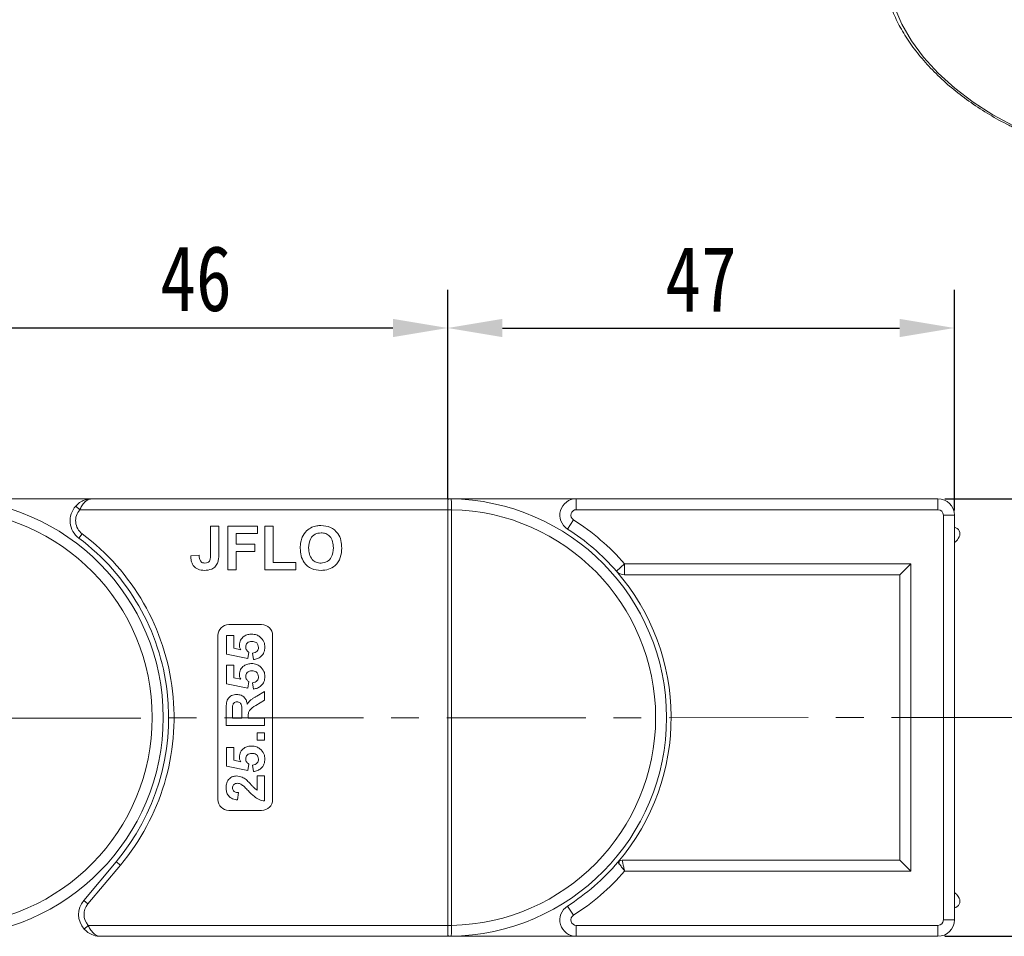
# Model space of a CAD drawing. Header units: millimetres. Extents: x 2390 to 3312, y -95 to 558.
# Tile 21 of 49: x 2819 to 2909, y 325 to 409. Entities that reach past the tile are written whole.
import ezdxf

# ---------------------------------------------------------------- set-up
doc = ezdxf.new("R2010")
doc.units = ezdxf.units.MM
doc.linetypes.add('CENTERX2', pattern=[20.32, 12.7, -2.54, 2.54, -2.54])
doc.styles.get("Standard").update_dxf_attribs({"font": '仿宋_GB2312.ttf', "width": 0.8})
doc.dimstyles.new('副本 ISO-25.1', dxfattribs={"dimtxt": 6, "dimasz": 5, "dimexe": 3.5, "dimexo": 0.625, "dimgap": 1.5, "dimtad": 1, "dimdsep": 46, "dimtxsty": 'Standard', "dimcen": 2.5, "dimadec": 0, "dimazin": 0, "dimtfac": 1, "dimtmove": 0, "dimatfit": 3, "dimfxl": 0, "dimarcsym": 0})

# ---------------------------------------------------------------- blocks, each defined once
blk = doc.blocks.new('*D931')
at = {"color": 0, "lineweight": -2}
for p, q in [((2858.208, 365.354), (2858.208, 384.399)), ((2904.51, 364.225), (2904.51, 384.399)), ((2863.208, 380.899), (2899.51, 380.899))]:
    blk.add_line(p, q, dxfattribs=at)
at = {"color": 0, "lineweight": 9}
for points in [[(2863.208, 381.732), (2863.208, 380.066), (2858.208, 380.899)], [(2899.51, 381.732), (2899.51, 380.066), (2904.51, 380.899)]]:
    blk.add_solid(points, dxfattribs=at)
at = {"layer": 'Defpoints', "color": 0, "lineweight": 9}
for p in [(2904.51, 380.899), (2858.208, 364.729), (2904.51, 363.6)]:
    blk.add_point(p, dxfattribs=at)
at = {"color": 0, "lineweight": 9, "insert": (2881.359, 385.399), "char_height": 6, "attachment_point": 5}
blk.add_mtext('47', dxfattribs=at)
blk = doc.blocks.new('*D932')
at = {"color": 0, "lineweight": -2}
for p, q in [((2812.208, 365.705), (2812.208, 384.399)), ((2858.208, 365.979), (2858.208, 384.399)), ((2853.208, 380.899), (2817.208, 380.899))]:
    blk.add_line(p, q, dxfattribs=at)
at = {"color": 0, "lineweight": 9}
for points in [[(2817.208, 381.732), (2817.208, 380.066), (2812.208, 380.899)], [(2853.208, 381.732), (2853.208, 380.066), (2858.208, 380.899)]]:
    blk.add_solid(points, dxfattribs=at)
at = {"layer": 'Defpoints', "color": 0, "lineweight": 9}
for p in [(2812.208, 380.899), (2858.208, 365.354), (2812.208, 365.08)]:
    blk.add_point(p, dxfattribs=at)
at = {"color": 0, "lineweight": 9, "insert": (2835.208, 385.399), "char_height": 6, "attachment_point": 5}
blk.add_mtext('46', dxfattribs=at)
blk = doc.blocks.new('*D933')
at = {"color": 0, "lineweight": -2}
for p, q in [((2903.635, 365.289), (2958.198, 365.289)), ((2954.698, 360.289), (2954.698, 330.289)), ((2903.635, 325.289), (2958.198, 325.289))]:
    blk.add_line(p, q, dxfattribs=at)
at = {"color": 0, "lineweight": 9}
for points in [[(2953.865, 360.289), (2955.531, 360.289), (2954.698, 365.289)], [(2953.865, 330.289), (2955.531, 330.289), (2954.698, 325.289)]]:
    blk.add_solid(points, dxfattribs=at)
at = {"layer": 'Defpoints', "color": 0, "lineweight": 9}
for p in [(2903.01, 365.289), (2903.01, 325.289), (2954.698, 325.289)]:
    blk.add_point(p, dxfattribs=at)
at = {"color": 0, "lineweight": 9, "insert": (2950.198, 345.289), "char_height": 6, "attachment_point": 5, "rotation": 90}
blk.add_mtext('40', dxfattribs=at)
blk = doc.blocks.new('*D935')
at = {"color": 0, "lineweight": -2}
for p, q in [((2905.135, 365.289), (3273.922, 365.289)), ((3270.422, 360.289), (3270.422, 183.903)), ((3219.713, 178.903), (3273.922, 178.903))]:
    blk.add_line(p, q, dxfattribs=at)
at = {"color": 0, "lineweight": 9}
for points in [[(3269.589, 360.289), (3271.256, 360.289), (3270.422, 365.289)], [(3269.589, 183.903), (3271.256, 183.903), (3270.422, 178.903)]]:
    blk.add_solid(points, dxfattribs=at)
at = {"layer": 'Defpoints', "color": 0, "lineweight": 9}
for p in [(2904.51, 365.289), (3219.088, 178.903), (3270.422, 178.903)]:
    blk.add_point(p, dxfattribs=at)
at = {"color": 0, "lineweight": 9, "insert": (3265.922, 272.096), "char_height": 6, "attachment_point": 5, "rotation": 90}
blk.add_mtext('2R+40', dxfattribs=at)

msp = doc.modelspace()

# ---------------------------------------------------------------- linework, layer by layer
at = {"color": 7, "linetype": 'Continuous', "lineweight": 15}
for p, q in [((2812.208, 365.289), (2825.708, 365.289)), ((2824.218, 364.622), (2824.59, 364.289)), ((2858.208, 365.289), (2825.708, 365.289)), ((2858.208, 365.289), (2869.961, 365.289)), ((2858.208, 365.169), (2858.208, 365.289)), ((2858.208, 364.289), (2858.208, 365.169)), ((2869.961, 365.289), (2869.961, 364.289)), ((2869.961, 365.289), (2903.01, 365.289)), ((2903.01, 365.289), (2903.01, 364.289)), ((2824.59, 364.289), (2858.208, 364.289)), ((2858.208, 364.289), (2858.208, 364.286)), ((2858.208, 364.286), (2858.558, 364.286)), ((2858.208, 364.286), (2858.208, 326.292)), ((2858.558, 364.286), (2858.558, 364.291)), ((2858.558, 326.292), (2858.558, 364.286)), ((2903.01, 364.289), (2869.961, 364.289)), ((2903.51, 326.789), (2903.51, 363.789)), ((2903.51, 363.789), (2904.51, 363.789)), ((2904.51, 363.789), (2904.51, 326.789)), ((2836.529, 362.789), (2837.298, 362.789)), ((2836.529, 360.2), (2836.529, 362.789)), ((2837.298, 362.789), (2837.298, 360.267)), ((2838.119, 358.789), (2838.119, 362.789)), ((2838.119, 362.789), (2840.836, 362.789)), ((2840.836, 362.789), (2840.836, 362.122)), ((2841.503, 358.789), (2841.503, 362.789)), ((2841.503, 362.789), (2842.272, 362.789)), ((2842.272, 362.789), (2842.272, 359.456)), ((2869.693, 363.367), (2869.157, 362.523)), ((2824.508, 361.689), (2824.808, 362.089)), ((2840.836, 362.122), (2838.888, 362.122)), ((2838.888, 362.122), (2838.888, 361.148)), ((2904.867, 361.657), (2904.945, 361.797)), ((2838.888, 361.148), (2840.58, 361.148)), ((2840.58, 361.148), (2840.58, 360.481)), ((2834.734, 360.071), (2835.503, 360.122)), ((2838.888, 360.481), (2838.888, 358.789)), ((2840.58, 360.481), (2838.888, 360.481)), ((2842.272, 359.456), (2844.324, 359.456)), ((2844.324, 359.456), (2844.324, 358.789)), ((2873.625, 358.675), (2874.38, 359.331)), ((2874.38, 358.331), (2874.38, 359.331)), ((2874.38, 359.331), (2900.54, 359.331)), ((2899.54, 358.331), (2900.54, 359.331)), ((2900.54, 359.331), (2900.54, 331.247)), ((2838.888, 358.789), (2838.119, 358.789)), ((2844.324, 358.789), (2841.503, 358.789)), ((2899.54, 358.331), (2874.38, 358.331)), ((2899.54, 332.247), (2899.54, 358.331)), ((2838.208, 353.789), (2841.208, 353.789)), ((2837.208, 337.789), (2837.208, 352.789)), ((2838.003, 351.078), (2838.003, 352.783)), ((2838.003, 352.783), (2838.676, 352.783)), ((2838.676, 352.783), (2838.676, 351.617)), ((2842.208, 352.789), (2842.208, 337.789)), ((2839.94, 350.674), (2838.003, 351.078)), ((2838.676, 351.617), (2839.301, 351.48)), ((2840.022, 351.261), (2839.94, 350.674)), ((2840.457, 350.584), (2840.381, 351.167)), ((2838.003, 348.385), (2838.003, 350.09)), ((2838.003, 350.09), (2838.676, 350.09)), ((2838.676, 350.09), (2838.676, 348.925)), ((2839.94, 347.981), (2838.003, 348.385)), ((2838.676, 348.925), (2839.301, 348.788)), ((2840.022, 348.569), (2839.94, 347.981)), ((2840.457, 347.892), (2840.381, 348.475)), ((2840.766, 347.243), (2841.458, 347.667)), ((2841.458, 347.667), (2841.458, 346.881)), ((2841.458, 346.881), (2840.664, 346.383)), ((2837.958, 344.571), (2837.958, 346.04)), ((2838.542, 345.816), (2838.542, 345.244)), ((2839.394, 345.244), (2839.394, 345.786)), ((2838.542, 345.244), (2839.394, 345.244)), ((2839.978, 345.395), (2839.978, 345.244)), ((2839.978, 345.244), (2841.458, 345.244)), ((2841.458, 345.244), (2841.458, 344.571)), ((2841.458, 344.571), (2837.958, 344.571)), ((2840.785, 343.225), (2840.785, 343.898)), ((2840.785, 343.898), (2841.458, 343.898)), ((2841.458, 343.898), (2841.458, 343.225)), ((2841.458, 343.225), (2840.785, 343.225)), ((2838.003, 340.847), (2838.003, 342.552)), ((2838.003, 342.552), (2838.676, 342.552)), ((2838.676, 342.552), (2838.676, 341.387)), ((2838.676, 341.387), (2839.301, 341.249)), ((2840.022, 341.03), (2839.94, 340.443)), ((2839.94, 340.443), (2838.003, 340.847)), ((2840.457, 340.353), (2840.381, 340.937)), ((2840.785, 339.949), (2841.458, 339.949)), ((2840.785, 338.649), (2840.785, 339.949)), ((2841.458, 339.949), (2841.458, 337.661)), ((2839.08, 338.424), (2839.014, 337.751)), ((2841.208, 336.789), (2838.208, 336.789)), ((2827.912, 332.112), (2824.944, 328.575)), ((2827.912, 332.112), (2828.295, 331.791)), ((2874.151, 332.247), (2899.54, 332.247)), ((2899.54, 332.247), (2900.54, 331.247)), ((2825.327, 328.253), (2828.295, 331.791)), ((2900.54, 331.247), (2874.38, 331.247)), ((2825.327, 328.253), (2824.944, 328.575)), ((2904.945, 328.781), (2904.867, 328.921)), ((2869.157, 328.055), (2869.693, 327.211)), ((2903.51, 326.789), (2904.51, 326.789)), ((2825.358, 326.289), (2824.985, 325.956)), ((2858.208, 326.289), (2825.358, 326.289)), ((2858.208, 326.292), (2858.208, 326.289)), ((2858.208, 326.292), (2858.558, 326.292)), ((2858.208, 326.289), (2858.208, 325.409)), ((2858.558, 326.287), (2858.558, 326.292)), ((2869.961, 326.289), (2869.961, 325.289)), ((2869.961, 326.289), (2903.01, 326.289)), ((2903.01, 326.289), (2903.01, 325.289)), ((2826.476, 325.289), (2858.208, 325.289)), ((2858.208, 325.409), (2858.208, 325.289)), ((2869.961, 325.289), (2858.208, 325.289)), ((2903.01, 325.289), (2869.961, 325.289))]:
    msp.add_line(p, q, dxfattribs=at)
at = {"color": 1, "linetype": 'CENTERX2', "lineweight": 13}
msp.add_line((2911.463, 345.289), (2765.974, 345.213), dxfattribs=at)
at = {"color": 7, "linetype": 'Continuous', "lineweight": 15, "flags": 128}
msp.add_lwpolyline([(2909.927, 399.394), (2908.034, 400.393), (2906.23, 401.543), (2904.552, 402.82), (2903.032, 404.198), (2901.701, 405.651), (2900.585, 407.149), (2899.706, 408.663), (2899.083, 410.162), (2898.726, 411.617), (2898.644, 412.999), (2898.838, 414.28), (2899.304, 415.435), (2900.033, 416.44), (2901.01, 417.277), (2902.216, 417.928), (2903.627, 418.38), (2905.215, 418.625), (2906.949, 418.657), (2908.793, 418.475), (2910.711, 418.085), (2912.666, 417.492), (2914.617, 416.709)], dxfattribs=at)
at = {"color": 7, "linetype": 'Continuous', "lineweight": 15}
for centre, radius, start, end in [((2812.208, 345.289), 20, 270.67353, 89.32647), ((2825.708, 363.289), 2, 138.18969, 233.1301), ((2858.445, 364.993), 0.295, 90.2732, 143.25027), ((2858.208, 345.289), 20, 270.67353, 89.32647), ((2869.961, 363.789), 1.5, 90, 237.57292), ((2903.01, 363.789), 1.5, 0, 90), ((2812.208, 345.289), 19, 271.05551, 88.94449), ((2825.708, 363.289), 1.5, 138.18969, 233.1301), ((2858.471, 346.667), 17.624, 89.71473, 90.8527), ((2858.208, 345.289), 19, 271.05551, 88.94449), ((2869.961, 363.789), 0.5, 90, 237.57292), ((2903.01, 363.789), 0.5, 0, 90), ((2858.208, 345.289), 21.417, 40.96672, 57.57292), ((2904.422, 362.09), 0.6, 330.71265, 81.47641), ((2812.208, 345.289), 21, 320, 53.1301), ((2858.208, 345.289), 20.417, 40.96672, 57.57292), ((2812.208, 345.289), 20.5, 320, 53.1301), ((2903.994, 362.147), 1, 301.07048, 330.71265), ((2874.38, 359.331), 1, 220.96672, 270), ((2858.208, 345.289), 20.417, 319.65499, 40.96672), ((2838.208, 352.789), 1, 90, 180), ((2841.208, 352.789), 1, 0, 90), ((2838.208, 337.789), 1, 180, 270), ((2841.208, 337.789), 1, 270, 0), ((2858.208, 345.289), 20.417, 302.42708, 319.65499), ((2874.151, 331.747), 0.5, 90, 139.65499), ((2875.059, 331.889), 1.2, 162.9785, 180), ((2858.208, 345.289), 21.417, 302.42708, 319.03328), ((2826.476, 327.289), 2, 140, 221.81031), ((2903.994, 328.432), 1, 29.28735, 58.92952), ((2904.422, 328.488), 0.6, 278.52359, 29.28735), ((2826.476, 327.289), 1.5, 140, 221.81031), ((2869.961, 326.789), 1.5, 122.42708, 270), ((2869.961, 326.789), 0.5, 122.42708, 270), ((2903.01, 326.789), 0.5, 270, 0), ((2903.01, 326.789), 1.5, 270, 0), ((2858.471, 343.939), 17.652, 269.14787, 270.28404), ((2858.445, 325.586), 0.295, 216.74973, 269.7268)]:
    msp.add_arc(centre, radius, start, end, dxfattribs=at)
for points, knots in [([(2899.231, 416.823), (2899.083, 416.608), (2898.705, 416.058), (2898.348, 415.03), (2898.14, 413.789), (2898.171, 412.465), (2898.431, 411.08), (2898.922, 409.652), (2899.637, 408.202), (2900.563, 406.757), (2901.685, 405.341), (2902.981, 403.976), (2904.432, 402.683), (2906.014, 401.481), (2907.702, 400.392), (2909.021, 399.662), (2909.77, 399.307), (2909.916, 399.238)], [0, 0, 0, 0, 0.044628, 0.114325, 0.184062, 0.254492, 0.325936, 0.398283, 0.471194, 0.544346, 0.617504, 0.690587, 0.763581, 0.836503, 0.909381, 0.982247, 1, 1, 1, 1]), ([(2825.708, 365.289), (2825.706, 365.289), (2825.695, 365.289), (2825.656, 365.289), (2825.611, 365.287), (2825.353, 365.27), (2824.957, 365.174), (2824.503, 364.911), (2824.297, 364.702), (2824.218, 364.622)], [0, 0, 0, 0, 0.005088, 0.020369, 0.070807, 0.089086, 0.500311, 0.809226, 1, 1, 1, 1]), ([(2825.708, 365.289), (2825.707, 365.289), (2825.704, 365.289), (2825.699, 365.289), (2825.69, 365.289), (2825.676, 365.288), (2825.653, 365.287), (2825.627, 365.285), (2825.582, 365.279), (2825.502, 365.263), (2825.337, 365.206), (2825.182, 365.106), (2824.974, 364.917), (2824.783, 364.682), (2824.648, 364.408), (2824.59, 364.289)], [0, 0, 0, 0, 0.004076, 0.005312, 0.013833, 0.023499, 0.039938, 0.067959, 0.085914, 0.147188, 0.256834, 0.484715, 0.526697, 0.795371, 1, 1, 1, 1]), ([(2858.443, 365.288), (2858.431, 365.288), (2858.363, 365.289), (2858.278, 365.289), (2858.209, 365.289), (2858.208, 365.289)], [0, 0, 0, 0, 0.17537, 0.987913, 1, 1, 1, 1]), ([(2858.558, 364.291), (2858.558, 364.303), (2858.559, 364.427), (2858.561, 364.663), (2858.56, 364.955), (2858.545, 365.168), (2858.513, 365.273), (2858.463, 365.284), (2858.443, 365.288)], [0, 0, 0, 0, 0.023484, 0.237307, 0.451092, 0.663769, 0.870555, 1, 1, 1, 1]), ([(2844.913, 361.782), (2845.031, 361.995), (2845.242, 362.375), (2845.618, 362.589), (2845.783, 362.683)], [0, 0, 0, 0, 0.559956, 1, 1, 1, 1]), ([(2845.783, 362.683), (2845.936, 362.735), (2846.21, 362.828), (2846.499, 362.837), (2846.626, 362.84)], [0, 0, 0, 0, 0.559564, 1, 1, 1, 1]), ([(2846.626, 362.84), (2846.924, 362.812), (2847.519, 362.755), (2848.181, 362.19), (2848.491, 361.482), (2848.516, 361.017), (2848.529, 360.783)], [0, 0, 0, 0, 0.279831, 0.558669, 0.779006, 1, 1, 1, 1]), ([(2844.734, 360.765), (2844.739, 360.96), (2844.749, 361.309), (2844.863, 361.637), (2844.913, 361.782)], [0, 0, 0, 0, 0.560171, 1, 1, 1, 1]), ([(2846.635, 362.174), (2846.445, 362.152), (2846.065, 362.108), (2845.557, 361.588), (2845.524, 361.094), (2845.503, 360.791)], [0, 0, 0, 0, 0.280278, 0.559877, 1, 1, 1, 1]), ([(2847.76, 360.803), (2847.751, 360.991), (2847.735, 361.366), (2847.493, 361.852), (2847.08, 362.136), (2846.784, 362.161), (2846.635, 362.174)], [0, 0, 0, 0, 0.281087, 0.560013, 0.779691, 1, 1, 1, 1]), ([(2846.635, 359.404), (2846.825, 359.429), (2847.206, 359.478), (2847.704, 360.007), (2847.739, 360.501), (2847.76, 360.803)], [0, 0, 0, 0, 0.279991, 0.559768, 1, 1, 1, 1]), ([(2835.969, 358.738), (2835.774, 358.752), (2835.386, 358.781), (2834.941, 359.144), (2834.757, 359.615), (2834.742, 359.919), (2834.734, 360.071)], [0, 0, 0, 0, 0.280246, 0.558416, 0.778827, 1, 1, 1, 1]), ([(2835.503, 360.122), (2835.507, 360.026), (2835.515, 359.854), (2835.579, 359.695), (2835.607, 359.625)], [0, 0, 0, 0, 0.561018, 1, 1, 1, 1]), ([(2836.019, 359.404), (2836.112, 359.411), (2836.251, 359.42), (2836.405, 359.531), (2836.531, 359.781), (2836.53, 360.014), (2836.529, 360.2)], [0, 0, 0, 0, 0.249396, 0.374426, 0.499454, 1, 1, 1, 1]), ([(2837.298, 360.267), (2837.297, 360.124), (2837.296, 359.867), (2837.237, 359.617), (2837.211, 359.507)], [0, 0, 0, 0, 0.5602943, 1, 1, 1, 1]), ([(2846.637, 358.738), (2846.341, 358.765), (2845.751, 358.818), (2845.088, 359.372), (2844.772, 360.072), (2844.747, 360.534), (2844.734, 360.765)], [0, 0, 0, 0, 0.279942, 0.558704, 0.779045, 1, 1, 1, 1]), ([(2845.503, 360.791), (2845.512, 360.602), (2845.531, 360.225), (2845.782, 359.743), (2846.189, 359.449), (2846.487, 359.419), (2846.635, 359.404)], [0, 0, 0, 0, 0.281021, 0.560116, 0.779939, 1, 1, 1, 1]), ([(2848.529, 360.783), (2848.509, 360.488), (2848.47, 359.898), (2848.004, 359.181), (2847.333, 358.788), (2846.869, 358.755), (2846.637, 358.738)], [0, 0, 0, 0, 0.280551, 0.559488, 0.779434, 1, 1, 1, 1]), ([(2835.607, 359.625), (2835.634, 359.588), (2835.688, 359.513), (2835.829, 359.422), (2835.947, 359.411), (2836.019, 359.404)], [0, 0, 0, 0, 0.280672, 0.560844, 1, 1, 1, 1]), ([(2837.211, 359.507), (2837.148, 359.374), (2837.022, 359.108), (2836.581, 358.786), (2836.201, 358.756), (2835.969, 358.738)], [0, 0, 0, 0, 0.2801216, 0.5603549, 1, 1, 1, 1]), ([(2839.17, 351.912), (2839.192, 352.071), (2839.235, 352.388), (2839.558, 352.719), (2839.93, 352.894), (2840.179, 352.91), (2840.304, 352.917)], [0, 0, 0, 0, 0.2790069, 0.5586194, 0.7790735, 1, 1, 1, 1]), ([(2840.304, 352.917), (2840.456, 352.904), (2840.726, 352.881), (2840.953, 352.734), (2841.053, 352.669)], [0, 0, 0, 0, 0.559534, 1, 1, 1, 1]), ([(2839.301, 351.48), (2839.26, 351.556), (2839.187, 351.691), (2839.175, 351.845), (2839.17, 351.912)], [0, 0, 0, 0, 0.559888, 1, 1, 1, 1]), ([(2840.319, 352.244), (2840.239, 352.24), (2840.08, 352.232), (2839.88, 352.118), (2839.768, 351.939), (2839.758, 351.814), (2839.753, 351.751)], [0, 0, 0, 0, 0.2808976, 0.5594604, 0.779497, 1, 1, 1, 1]), ([(2840.92, 351.702), (2840.91, 351.787), (2840.89, 351.958), (2840.728, 352.15), (2840.52, 352.234), (2840.386, 352.241), (2840.319, 352.244)], [0, 0, 0, 0, 0.279573, 0.558664, 0.778923, 1, 1, 1, 1]), ([(2841.053, 352.669), (2841.2, 352.522), (2841.463, 352.259), (2841.491, 351.892), (2841.503, 351.73)], [0, 0, 0, 0, 0.558353, 1, 1, 1, 1]), ([(2839.753, 351.751), (2839.758, 351.697), (2839.768, 351.589), (2839.857, 351.413), (2839.96, 351.319), (2840.022, 351.261)], [0, 0, 0, 0, 0.279963, 0.560065, 1, 1, 1, 1]), ([(2840.381, 351.167), (2840.458, 351.182), (2840.612, 351.212), (2840.788, 351.348), (2840.901, 351.518), (2840.913, 351.64), (2840.92, 351.702)], [0, 0, 0, 0, 0.2802995, 0.5599611, 0.7800424, 1, 1, 1, 1]), ([(2841.503, 351.73), (2841.49, 351.568), (2841.462, 351.246), (2841.186, 350.872), (2840.83, 350.654), (2840.581, 350.607), (2840.457, 350.584)], [0, 0, 0, 0, 0.279948, 0.559031, 0.779331, 1, 1, 1, 1]), ([(2839.17, 349.22), (2839.192, 349.378), (2839.235, 349.696), (2839.558, 350.027), (2839.93, 350.202), (2840.179, 350.217), (2840.304, 350.225)], [0, 0, 0, 0, 0.279007, 0.558619, 0.779074, 1, 1, 1, 1]), ([(2840.304, 350.225), (2840.456, 350.212), (2840.726, 350.189), (2840.953, 350.042), (2841.053, 349.977)], [0, 0, 0, 0, 0.559534, 1, 1, 1, 1]), ([(2839.301, 348.788), (2839.26, 348.864), (2839.187, 348.999), (2839.175, 349.152), (2839.17, 349.22)], [0, 0, 0, 0, 0.559888, 1, 1, 1, 1]), ([(2840.319, 349.552), (2840.239, 349.548), (2840.08, 349.54), (2839.88, 349.425), (2839.768, 349.247), (2839.758, 349.122), (2839.753, 349.059)], [0, 0, 0, 0, 0.280898, 0.55946, 0.779497, 1, 1, 1, 1]), ([(2840.92, 349.009), (2840.91, 349.095), (2840.89, 349.266), (2840.728, 349.458), (2840.52, 349.542), (2840.386, 349.549), (2840.319, 349.552)], [0, 0, 0, 0, 0.279573, 0.558664, 0.778923, 1, 1, 1, 1]), ([(2841.053, 349.977), (2841.2, 349.83), (2841.463, 349.567), (2841.491, 349.2), (2841.503, 349.037)], [0, 0, 0, 0, 0.558353, 1, 1, 1, 1]), ([(2839.753, 349.059), (2839.758, 349.005), (2839.768, 348.897), (2839.857, 348.721), (2839.96, 348.627), (2840.022, 348.569)], [0, 0, 0, 0, 0.279963, 0.560065, 1, 1, 1, 1]), ([(2840.381, 348.475), (2840.458, 348.49), (2840.612, 348.52), (2840.788, 348.655), (2840.901, 348.826), (2840.913, 348.948), (2840.92, 349.009)], [0, 0, 0, 0, 0.2802995, 0.5599611, 0.7800424, 1, 1, 1, 1]), ([(2841.503, 349.037), (2841.49, 348.876), (2841.462, 348.554), (2841.186, 348.18), (2840.83, 347.961), (2840.581, 347.915), (2840.457, 347.892)], [0, 0, 0, 0, 0.279948, 0.559031, 0.779331, 1, 1, 1, 1]), ([(2837.958, 346.04), (2837.961, 346.199), (2837.966, 346.516), (2838.05, 346.921), (2838.259, 347.168), (2838.526, 347.35), (2838.767, 347.379), (2838.928, 347.398)], [0, 0, 0, 0, 0.251143, 0.500527, 0.625735, 0.75105, 1, 1, 1, 1]), ([(2838.928, 347.398), (2839.063, 347.386), (2839.333, 347.363), (2839.652, 347.136), (2839.828, 346.832), (2839.87, 346.624), (2839.891, 346.52)], [0, 0, 0, 0, 0.279954, 0.558933, 0.779174, 1, 1, 1, 1]), ([(2838.959, 346.725), (2838.902, 346.72), (2838.788, 346.711), (2838.614, 346.583), (2838.576, 346.439), (2838.553, 346.351)], [0, 0, 0, 0, 0.281129, 0.561183, 1, 1, 1, 1]), ([(2839.394, 345.786), (2839.401, 345.984), (2839.409, 346.232), (2839.332, 346.521), (2839.24, 346.641), (2839.107, 346.714), (2839.008, 346.721), (2838.959, 346.725)], [0, 0, 0, 0, 0.500962, 0.625785, 0.750436, 0.875032, 1, 1, 1, 1]), ([(2839.891, 346.52), (2839.966, 346.627), (2840.092, 346.803), (2840.333, 346.983), (2840.546, 347.118), (2840.692, 347.201), (2840.766, 347.243)], [0, 0, 0, 0, 0.339579, 0.559591, 0.779787, 1, 1, 1, 1]), ([(2838.553, 346.351), (2838.549, 346.251), (2838.541, 346.073), (2838.541, 345.895), (2838.542, 345.816)], [0, 0, 0, 0, 0.559921, 1, 1, 1, 1]), ([(2840.664, 346.383), (2840.451, 346.257), (2840.156, 346.082), (2839.974, 345.678), (2839.976, 345.49), (2839.978, 345.395)], [0, 0, 0, 0, 0.561022, 0.779295, 1, 1, 1, 1]), ([(2839.17, 341.681), (2839.192, 341.84), (2839.235, 342.157), (2839.558, 342.489), (2839.93, 342.664), (2840.179, 342.679), (2840.304, 342.687)], [0, 0, 0, 0, 0.279007, 0.558619, 0.779074, 1, 1, 1, 1]), ([(2840.319, 342.013), (2840.239, 342.01), (2840.08, 342.002), (2839.88, 341.887), (2839.768, 341.708), (2839.758, 341.583), (2839.753, 341.521)], [0, 0, 0, 0, 0.280898, 0.55946, 0.779497, 1, 1, 1, 1]), ([(2840.304, 342.687), (2840.456, 342.674), (2840.726, 342.65), (2840.953, 342.503), (2841.053, 342.438)], [0, 0, 0, 0, 0.559534, 1, 1, 1, 1]), ([(2840.92, 341.471), (2840.91, 341.556), (2840.89, 341.727), (2840.728, 341.919), (2840.52, 342.003), (2840.386, 342.01), (2840.319, 342.013)], [0, 0, 0, 0, 0.279573, 0.558664, 0.778923, 1, 1, 1, 1]), ([(2841.053, 342.438), (2841.2, 342.292), (2841.463, 342.029), (2841.491, 341.661), (2841.503, 341.499)], [0, 0, 0, 0, 0.558353, 1, 1, 1, 1]), ([(2839.301, 341.249), (2839.26, 341.325), (2839.187, 341.461), (2839.175, 341.614), (2839.17, 341.681)], [0, 0, 0, 0, 0.5598879, 1, 1, 1, 1]), ([(2839.753, 341.521), (2839.758, 341.467), (2839.768, 341.358), (2839.857, 341.182), (2839.96, 341.088), (2840.022, 341.03)], [0, 0, 0, 0, 0.279963, 0.560065, 1, 1, 1, 1]), ([(2840.381, 340.937), (2840.458, 340.951), (2840.612, 340.981), (2840.788, 341.117), (2840.901, 341.287), (2840.913, 341.41), (2840.92, 341.471)], [0, 0, 0, 0, 0.2803, 0.559961, 0.780042, 1, 1, 1, 1]), ([(2841.503, 341.499), (2841.49, 341.338), (2841.462, 341.016), (2841.186, 340.641), (2840.83, 340.423), (2840.581, 340.376), (2840.457, 340.353)], [0, 0, 0, 0, 0.279948, 0.559031, 0.779331, 1, 1, 1, 1]), ([(2837.958, 338.875), (2837.968, 339.027), (2837.988, 339.329), (2838.223, 339.695), (2838.554, 339.917), (2838.792, 339.938), (2838.91, 339.949)], [0, 0, 0, 0, 0.280568, 0.55975, 0.779795, 1, 1, 1, 1]), ([(2839.001, 339.276), (2838.935, 339.273), (2838.804, 339.265), (2838.64, 339.167), (2838.552, 339.016), (2838.545, 338.913), (2838.542, 338.861)], [0, 0, 0, 0, 0.280664, 0.559461, 0.779366, 1, 1, 1, 1]), ([(2838.91, 339.949), (2839.09, 339.926), (2839.412, 339.885), (2839.673, 339.694), (2839.788, 339.61)], [0, 0, 0, 0, 0.558458, 1, 1, 1, 1]), ([(2839.405, 339.143), (2839.335, 339.184), (2839.209, 339.257), (2839.064, 339.27), (2839.001, 339.276)], [0, 0, 0, 0, 0.560117, 1, 1, 1, 1]), ([(2839.788, 339.61), (2839.904, 339.503), (2840.094, 339.327), (2840.334, 339.058), (2840.536, 338.827), (2840.702, 338.708), (2840.785, 338.649)], [0, 0, 0, 0, 0.339985, 0.560186, 0.78038, 1, 1, 1, 1]), ([(2839.014, 337.751), (2838.853, 337.775), (2838.533, 337.823), (2838.162, 338.111), (2837.983, 338.495), (2837.967, 338.748), (2837.958, 338.875)], [0, 0, 0, 0, 0.280752, 0.55897, 0.779275, 1, 1, 1, 1]), ([(2838.542, 338.861), (2838.545, 338.812), (2838.551, 338.715), (2838.625, 338.583), (2838.798, 338.452), (2838.964, 338.435), (2839.08, 338.424)], [0, 0, 0, 0, 0.1872361, 0.3740839, 0.5606964, 1, 1, 1, 1]), ([(2839.97, 338.607), (2839.87, 338.713), (2839.692, 338.902), (2839.493, 339.069), (2839.405, 339.143)], [0, 0, 0, 0, 0.560235, 1, 1, 1, 1]), ([(2841.458, 337.661), (2841.292, 337.694), (2840.959, 337.76), (2840.455, 338.108), (2840.155, 338.418), (2839.97, 338.607)], [0, 0, 0, 0, 0.279551, 0.559332, 1, 1, 1, 1]), ([(2874.38, 331.247), (2874.379, 331.249), (2874.304, 331.352), (2874.153, 331.558), (2873.975, 331.797), (2873.851, 331.963), (2873.781, 332.055), (2873.773, 332.066), (2873.77, 332.071)], [0, 0, 0, 0, 0.0043229, 0.2411359, 0.4802145, 0.6507573, 0.8471889, 1, 1, 1, 1]), ([(2874.151, 332.247), (2874.152, 332.242), (2874.155, 332.228), (2874.181, 332.116), (2874.228, 331.913), (2874.295, 331.623), (2874.352, 331.374), (2874.38, 331.25), (2874.38, 331.247)], [0, 0, 0, 0, 0.152774, 0.349189, 0.519752, 0.758876, 0.995678, 1, 1, 1, 1]), ([(2826.476, 325.289), (2826.473, 325.289), (2826.462, 325.289), (2826.424, 325.29), (2826.379, 325.291), (2826.121, 325.308), (2825.725, 325.404), (2825.271, 325.667), (2825.064, 325.876), (2824.985, 325.956)], [0, 0, 0, 0, 0.005088, 0.020369, 0.070807, 0.089086, 0.500311, 0.809226, 1, 1, 1, 1]), ([(2825.358, 326.289), (2825.386, 326.23), (2825.442, 326.11), (2825.548, 325.926), (2825.676, 325.743), (2825.793, 325.615), (2825.95, 325.472), (2826.104, 325.372), (2826.27, 325.315), (2826.35, 325.299), (2826.395, 325.293), (2826.421, 325.291), (2826.444, 325.29), (2826.458, 325.289), (2826.466, 325.289), (2826.472, 325.289), (2826.474, 325.289), (2826.476, 325.289)], [0, 0, 0, 0, 0.101029, 0.204946, 0.337168, 0.474297, 0.5162, 0.743651, 0.85309, 0.914248, 0.93217, 0.960137, 0.976545, 0.986194, 0.994698, 0.995932, 1, 1, 1, 1]), ([(2858.443, 325.29), (2858.455, 325.292), (2858.491, 325.296), (2858.528, 325.346), (2858.553, 325.482), (2858.561, 325.712), (2858.56, 325.995), (2858.559, 326.196), (2858.558, 326.287)], [0, 0, 0, 0, 0.07361, 0.225281, 0.412719, 0.616054, 0.826783, 1, 1, 1, 1]), ([(2858.208, 325.289), (2858.209, 325.289), (2858.278, 325.289), (2858.363, 325.29), (2858.431, 325.29), (2858.443, 325.29)], [0, 0, 0, 0, 0.012087, 0.82463, 1, 1, 1, 1])]:
    msp.add_open_spline(points, degree=3, knots=knots, dxfattribs=at)

# ---------------------------------------------------------------- dimensions: what is measured, and where the dimension line sits
at = {"color": 5, "lineweight": 9}
dim = msp.add_linear_dim(base=(2812.208, 380.899), p1=(2858.208, 365.354), p2=(2812.208, 365.08), dimstyle='副本 ISO-25.1', dxfattribs=at)
dim.commit()
dim.dimension.update_dxf_attribs({"geometry": '*D932', "text_midpoint": (2835.208, 385.399)})
dim = msp.add_linear_dim(base=(2904.51, 380.899), p1=(2858.208, 364.729), p2=(2904.51, 363.6), text='47', dimstyle='副本 ISO-25.1', dxfattribs=at)
dim.commit()
dim.dimension.update_dxf_attribs({"geometry": '*D931', "text_midpoint": (2881.359, 385.399)})
dim = msp.add_linear_dim(base=(2954.698, 325.289), p1=(2903.01, 365.289), p2=(2903.01, 325.289), angle=90, dimstyle='副本 ISO-25.1', dxfattribs=at)
dim.commit()
dim.dimension.update_dxf_attribs({"geometry": '*D933', "text_midpoint": (2950.198, 345.289)})
dim = msp.add_linear_dim(base=(3270.422, 178.903), p1=(2904.51, 365.289), p2=(3219.088, 178.903), angle=90, text='2R+40', dimstyle='副本 ISO-25.1', dxfattribs=at)
dim.commit()
dim.dimension.update_dxf_attribs({"geometry": '*D935', "text_midpoint": (3265.922, 272.096)})

doc.saveas('drawing.dxf')
